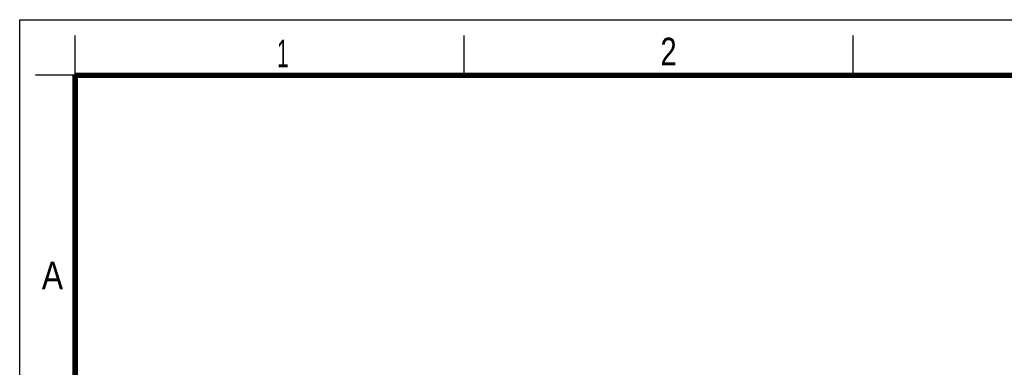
# Model space of a CAD drawing. Header units: millimetres. Extents: x 0 to 210, y 0 to 297.
# Tile 17 of 18: x 0 to 124, y 253 to 297. Entities that reach past the tile are written whole.
import ezdxf

# ---------------------------------------------------------------- set-up
doc = ezdxf.new("R2010")
doc.units = ezdxf.units.MM
doc.header["$LTSCALE"] = 19.36
doc.layers.get('0').update_dxf_attribs({"linetype": 'CONTINUOUS'})
doc.styles.add('TEXTSTYLE_2', font='txt', dxfattribs={"width": 0.75})

msp = doc.modelspace()

# ---------------------------------------------------------------- linework, layer by layer
at = {"color": 2, "linetype": 'Continuous'}
for p, q in [((0, 0), (0, 297)), ((0, 297), (210, 297)), ((7, 290), (7, 295)), ((56, 290), (56, 295)), ((105, 290), (105, 295)), ((7, 290), (2, 290))]:
    msp.add_line(p, q, dxfattribs=at)
at = {"color": 7, "linetype": 'Continuous', "const_width": 0.7}
for points in [[(7, 7), (7, 290)], [(7, 290), (203, 290)]]:
    msp.add_lwpolyline(points, dxfattribs=at)

# ---------------------------------------------------------------- texts
at = {"color": 5, "linetype": 'Continuous', "style": 'TEXTSTYLE_2'}
for s, width, p in [('1', 0.571429, (32.413969, 291.000475)), ('2', 0.785714, (80.731379, 291.239583)), ('A', 0.857143, (2.787317, 263.048058))]:
    msp.add_text(s, height=3.5, dxfattribs=dict(at, width=width)).set_placement(p)

doc.saveas('drawing.dxf')
